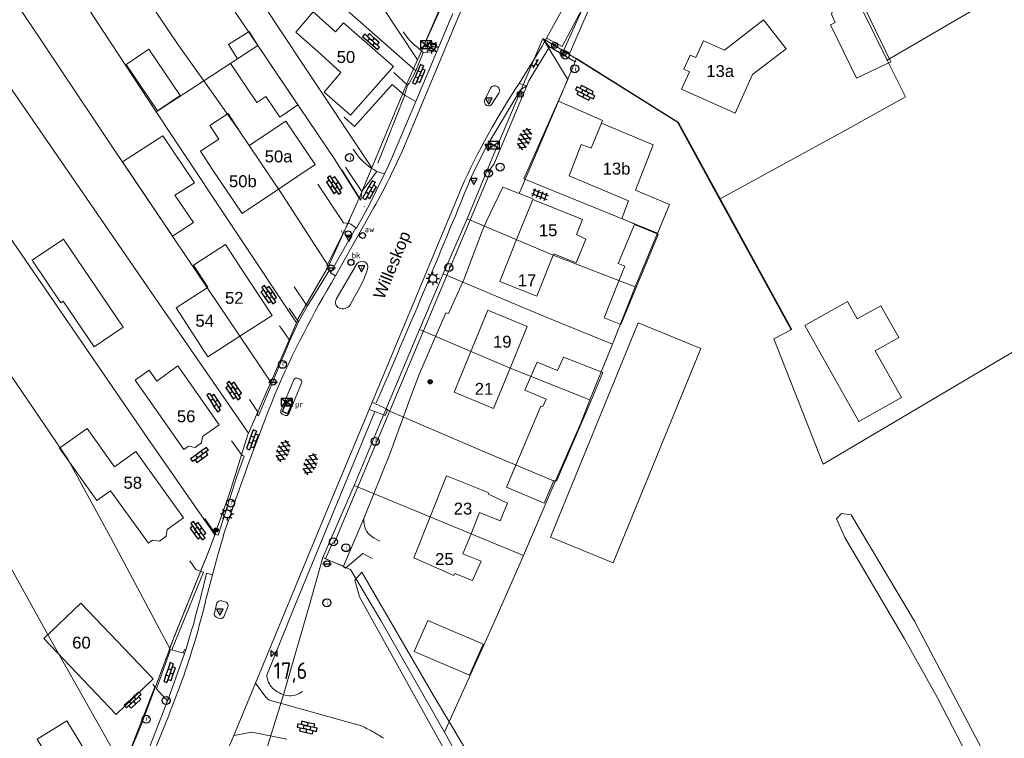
# Model space of a CAD drawing. Header units: metres. Extents: x 117922 to 130630, y 447724 to 454087.
# Tile 10 of 61: x 124172 to 124320, y 450006 to 450115. Entities that reach past the tile are written whole.
import ezdxf
from ezdxf.enums import TextEntityAlignment as Align

# ---------------------------------------------------------------- set-up
doc = ezdxf.new("R2010")
doc.units = ezdxf.units.M
doc.layers.get('0').update_dxf_attribs({"color": 8})
for name, color, linetype, lineweight in [('B01', 8, 'Continuous', 0), ('B02', 8, 'Continuous', 0), ('B03', 8, 'Continuous', 0), ('B11', 8, 'Continuous', 0), ('B14', 8, 'Continuous', 0), ('G01', 8, 'Continuous', 0), ('G03', 8, 'Continuous', 0), ('T00', 8, 'Continuous', 0), ('T09', 8, 'Continuous', 0), ('T20', 8, 'Continuous', 0), ('V00', 8, 'Continuous', 0), ('W00', 8, 'Continuous', 0), ('Z02', 7, 'Continuous', 0), ('Z06', 7, 'Continuous', 0)]:
    doc.layers.add(name, color=color, linetype=linetype, lineweight=lineweight)
for name, color, linetype in [('SYM-GV1', 8, 'Continuous'), ('SYM-OV4', 8, 'Continuous'), ('SYM-OV5', 8, 'Continuous'), ('SYMBT09', 8, 'Continuous'), ('TOPOT14', 8, 'Continuous'), ('TOPOT21', 8, 'Continuous'), ('TOPOT23', 8, 'Continuous'), ('TOPOT26', 8, 'Continuous'), ('TOPOT28', 8, 'Continuous'), ('TOPOT30', 1, 'Continuous'), ('TOPOT31', 8, 'Continuous'), ('TOPOT35', 8, 'Continuous'), ('TOPOT36', 8, 'Continuous'), ('TOPOT52', 8, 'Continuous'), ('TOPOT63', 8, 'Continuous'), ('TOPOT79', 8, 'Continuous'), ('TOPOT80', 8, 'Continuous'), ('TOPOT85', 8, 'Continuous')]:
    doc.layers.add(name, color=color, linetype=linetype)
doc.styles.add('ISO', font='ISO')
doc.styles.add('Z02', font='arial.ttf', dxfattribs={"height": 1.8})
doc.styles.add('Z06', font='arial.ttf', dxfattribs={"height": 1.8})

# ---------------------------------------------------------------- blocks, each defined once
blk = doc.blocks.new('tegels4')
at = {"color": 0, "linetype": 'ByBlock', "lineweight": -2}
for p, q in [((0.62, 0.94), (-0.62, 0.94)), ((0.62, 0.31), (-0.62, 0.31)), ((-0.31, -1.23), (-0.31, 1.25)), ((0.31, -1.23), (0.31, 1.25)), ((0.62, -0.31), (-0.62, -0.31)), ((0.62, -0.94), (-0.62, -0.94))]:
    blk.add_line(p, q, dxfattribs=at)
blk = doc.blocks.new('asfalt6')
at = {"color": 0, "linetype": 'ByBlock', "lineweight": -2}
for p, q in [((-0.76, 1.01), (0.3, 1.62)), ((-0.3, 1.62), (0.76, 1.01)), ((-0.93, 0.18), (0.7, 1.13)), ((-0.89, -0.52), (0.89, 0.52)), ((-0.89, 0.52), (0.89, -0.52)), ((-0.7, 1.13), (0.93, 0.18)), ((-0.93, -0.18), (0.7, -1.13)), ((-0.76, -1.01), (0.3, -1.62)), ((-0.7, -1.13), (0.93, -0.18)), ((-0.3, -1.62), (0.76, -1.01))]:
    blk.add_line(p, q, dxfattribs=at)
blk = doc.blocks.new('paal')
at = {"color": 0}
for radius in [0.45, 0.2]:
    blk.add_circle((0, 0), radius, dxfattribs=at)
blk = doc.blocks.new('lichtmast')
at = {"color": 0}
for p, q in [((-0.6, 0), (-1, 0)), ((-0.71, 0.71), (-0.42, 0.42)), ((0, 0.6), (0, 1)), ((0.42, 0.42), (0.71, 0.71)), ((0.6, 0), (1, 0)), ((-0.42, -0.42), (-0.71, -0.71)), ((0, -0.6), (0, -1)), ((0.42, -0.42), (0.71, -0.71))]:
    blk.add_line(p, q, dxfattribs=at)
blk.add_circle((0, 0), 0.6, dxfattribs=at)
blk = doc.blocks.new('schk')
at = {"color": 0}
for p, q in [((0.86, 0.56), (-0.86, 0.56)), ((-0.86, 0.56), (-0.86, -0.56)), ((0.86, -0.56), (0.86, 0.56)), ((-0.86, -0.56), (0.86, -0.56))]:
    blk.add_line(p, q, dxfattribs=at)
at = {"color": 0, "linetype": 'Continuous'}
for p, q in [((-0.86, 0.56), (0.86, -0.56)), ((-0.86, -0.56), (0.86, 0.56))]:
    blk.add_line(p, q, dxfattribs=at)
blk = doc.blocks.new('boom')
at = {"color": 0}
for radius in [0.315, 0.225, 0.135]:
    blk.add_circle((0, 0), radius, dxfattribs=at)
blk = doc.blocks.new('afsl-water')
at = {"color": 0}
blk.add_circle((0, 0), 0.45, dxfattribs=at)
at = {"color": 0, "style": 'ISO'}
blk.add_attdef('AFSL-WATER', (0.7, 0), '', height=0.9, dxfattribs=at)
blk = doc.blocks.new('brandkraan')
at = {"color": 0}
blk.add_circle((0, 0), 0.45, dxfattribs=at)
at = {"color": 0, "style": 'ISO'}
blk.add_attdef('BRANDKRAAN', (0.7, 0), '', height=0.9, dxfattribs=at)
blk = doc.blocks.new('verkeersbord')
at = {"color": 0}
for p, q in [((0.5, 0.32), (-0.5, 0.32)), ((-0.5, 0.32), (0, -0.6)), ((0, -0.6), (0.5, 0.32))]:
    blk.add_line(p, q, dxfattribs=at)
blk = doc.blocks.new('verklikker')
at = {"color": 0}
blk.add_circle((0, 0), 0.45, dxfattribs=at)
at = {"color": 0, "style": 'ISO'}
blk.add_attdef('VERKLIKKER', (0.7, 0), '', height=0.9, dxfattribs=at)
blk = doc.blocks.new('afvalbak')
at = {"color": 0}
blk.add_circle((0, 0), 0.45, dxfattribs=at)
at = {"color": 0, "style": 'ISO'}
blk.add_attdef('AFVALBAK', (0.7, 0), '', height=0.9, dxfattribs=at)
blk = doc.blocks.new('klinkers4')
at = {"color": 0, "linetype": 'ByBlock', "lineweight": -2}
for p, q in [((0, 1.5), (-0.5, 1.5)), ((-0.5, 1.5), (-0.5, 0.5)), ((0, 1.5), (0, 1)), ((-0.5, 0.5), (-0.5, -0.5)), ((0, 0.5), (-0.5, 0.5)), ((0.5, 1), (0, 1)), ((0, 1), (0, 0.5)), ((0, 0.5), (0, 0)), ((0.5, 0), (0, 0)), ((0, 0), (0, -0.5)), ((0.5, 0), (0.5, 1)), ((0.5, -1), (0.5, 0)), ((-0.5, -0.5), (-0.5, -1.5)), ((0, -0.5), (-0.5, -0.5)), ((0, -0.5), (0, -1)), ((0, -1), (0.5, -1)), ((0, -1), (0, -1.5)), ((-0.5, -1.5), (0, -1.5))]:
    blk.add_line(p, q, dxfattribs=at)
blk = doc.blocks.new('klinkers6')
at = {"color": 0, "linetype": 'ByBlock', "lineweight": -2}
for p, q in [((0.25, 1.5), (-0.25, 1.5)), ((-0.25, 1.5), (-0.25, 0.5)), ((0.25, 0.5), (0.25, 1.5)), ((-0.25, 1), (-0.75, 1)), ((-0.75, 1), (-0.75, 0)), ((-0.25, 0), (-0.75, 0)), ((-0.75, 0), (-0.75, -1)), ((0.25, 0.5), (-0.25, 0.5)), ((-0.25, 0.5), (-0.25, -0.5)), ((0.75, 1), (0.25, 1)), ((0.25, -0.5), (0.25, 0.5)), ((0.75, 0), (0.75, 1)), ((-0.75, -1), (-0.25, -1)), ((-0.25, -0.5), (-0.25, 0)), ((0.25, -0.5), (-0.25, -0.5)), ((-0.25, -0.5), (-0.25, -1.5)), ((0.75, 0), (0.25, 0)), ((0.25, 0), (0.25, -0.5)), ((0.25, -1.5), (0.25, -0.5)), ((0.25, -1), (0.75, -1)), ((0.75, -1), (0.75, 0)), ((-0.25, -1.5), (0.25, -1.5))]:
    blk.add_line(p, q, dxfattribs=at)
blk = doc.blocks.new('klinkers2')
at = {"color": 0, "linetype": 'ByBlock', "lineweight": -2}
for p, q in [((-0.31, 0.5), (0, 0.5)), ((0, -0.75), (0, 0.75)), ((0, 0), (0.31, 0)), ((0, -0.5), (-0.31, -0.5))]:
    blk.add_line(p, q, dxfattribs=at)
blk = doc.blocks.new('grensmarkering')
at = {"color": 0}
blk.add_line((-0.67, 0), (0.67, 0), dxfattribs=at)
blk.add_circle((0, 0), 0.45, dxfattribs=at)
blk = doc.blocks.new('kolk')
at = {"color": 0}
blk.add_circle((0, 0), 0.6, dxfattribs=at)
at = {"color": 0, "linetype": 'Continuous', "style": 'ISO'}
blk.add_attdef('KOLK', (-0.04, -0.26), '', height=0.8, dxfattribs=at)
blk = doc.blocks.new('inspectieput')
at = {"color": 0}
blk.add_circle((0, 0), 0.6, dxfattribs=at)
at = {"color": 0, "linetype": 'Continuous', "style": 'ISO'}
blk.add_attdef('I', (0, -0.39), '', height=0.8, dxfattribs=at)
blk = doc.blocks.new('abri')
at = {"color": 0}
for p, q in [((-2.1, 1.2), (2.1, 1.2)), ((-2.1, -1.2), (-2.1, 1.2)), ((2.1, 1.2), (2.1, -1.2)), ((2.1, -1.2), (-2.1, -1.2))]:
    blk.add_line(p, q, dxfattribs=at)
at = {"color": 0, "linetype": 'Continuous', "style": 'ISO', "flags": 2}
blk.add_attdef('ABRI', text='', height=0.8, dxfattribs=at).set_placement((0, 0), align=Align.MIDDLE_CENTER)
blk = doc.blocks.new('verkeersbord-pl')
at = {"color": 0, "linetype": 'Continuous'}
blk.add_circle((0, 0), 0.03, dxfattribs=at)
blk = doc.blocks.new('kilometerpaal')
at = {"color": 0}
for p, q in [((-0.44, 0.44), (0.44, -0.44)), ((-0.44, -0.44), (-0.44, 0.44)), ((0.44, 0.44), (-0.44, -0.44)), ((0.44, -0.44), (0.44, 0.44))]:
    blk.add_line(p, q, dxfattribs=at)
at = {"color": 0, "style": 'ISO'}
blk.add_attdef('KILOMETERPAAL', (0.59, 0.87), '', height=2.5, dxfattribs=at)

msp = doc.modelspace()

# ---------------------------------------------------------------- linework, layer by layer
at = {"layer": 'B01', "flags": 128}
for points in [[(124228.07, 450107.81), (124221.6, 450100.42), (124217.59, 450103.93), (124220.15, 450106.87), (124216.66, 450110.05), (124213.31, 450112.99), (124215.96, 450116.03), (124219.34, 450113.04), (124220.53, 450114.4), (124228.07, 450107.81)], [(124283.93, 450114.84), (124278.06, 450110.25), (124274.9, 450111.66), (124273.74, 450109.13), (124272.87, 450109.49), (124271.9, 450107.36), (124272.75, 450106.98), (124271.57, 450104.38), (124279.64, 450100.74), (124282.27, 450106.58), (124287.37, 450110.45), (124283.93, 450114.84)], [(124206.31, 450095.84), (124211.81, 450099.55), (124216.23, 450093)], [(124264.51, 450084.01), (124262.53, 450084.84), (124263.54, 450087.53), (124254.59, 450091.27), (124256.39, 450095.99), (124257.93, 450095.47), (124259.49, 450099.21)], [(124259.49, 450099.21), (124267.28, 450095.96), (124264.61, 450089.11), (124269.74, 450086.96), (124267.91, 450082.59)], [(124204.83, 450098.02), (124206.31, 450095.84)], [(124210.71, 450089.28), (124205.23, 450085.58), (124200.81, 450092.13)], [(124216.23, 450093), (124210.71, 450089.28)], [(124246.65, 450081.65), (124249.1, 450087.72)], [(124249.1, 450087.72), (124256.62, 450084.69), (124255.7, 450082.42), (124257.09, 450081.75), (124255.63, 450078.14), (124252.28, 450079.49), (124252.2, 450079.3)], [(124267.91, 450082.59), (124264.51, 450084.01)], [(124252.2, 450079.3), (124249.7, 450073.11), (124244.11, 450075.36), (124246.65, 450081.65)], [(124267.91, 450082.59), (124267.88, 450082.51)], [(124203.49, 450079.75), (124202.7, 450080.94), (124197.87, 450077.81), (124200.07, 450074.46)], [(124209.74, 450070.22), (124204.89, 450077.59), (124203.49, 450079.75)], [(124199.95, 450074.39), (124195.27, 450071.35), (124200.07, 450063.95), (124204.88, 450067.07)], [(124200.07, 450074.46), (124199.95, 450074.39)], [(124245.69, 450062.26), (124243.19, 450056.18), (124237.22, 450058.63), (124242.31, 450071.01), (124248.28, 450068.55)], [(124204.88, 450067.07), (124209.74, 450070.22)], [(124248.28, 450068.55), (124245.69, 450062.26)], [(124191.94, 450056.37), (124189.07, 450060.44), (124191.21, 450061.94), (124192.36, 450060.3), (124195.52, 450062.6), (124197.27, 450060.11)], [(124199.25, 450051.95), (124201.77, 450053.72), (124197.27, 450060.11)], [(124191.94, 450056.37), (124196.43, 450049.97), (124197.15, 450050.47)], [(124183.31, 450042.28), (124177.68, 450050.16), (124181.83, 450053.13), (124185.94, 450047.36), (124189.2, 450049.69), (124196.36, 450039.67), (124193.92, 450037.9), (124193.77, 450036.88), (124192.77, 450036.14), (124191.72, 450036.31), (124191.08, 450035.84), (124185.35, 450043.76), (124183.31, 450042.28)], [(124199.25, 450051.95), (124199.08, 450050.97), (124198.12, 450050.3), (124197.15, 450050.47)], [(124233.6, 450039.81), (124236.07, 450046), (124242.37, 450043.49), (124242.41, 450043.22), (124245.28, 450041.89)], [(124245.28, 450041.89), (124244.2, 450039.2), (124241.07, 450040.45), (124239.79, 450037.26)], [(124239.79, 450037.26), (124238.57, 450034.22), (124241.3, 450033.13), (124240, 450030.2), (124237.34, 450031.27), (124237.21, 450030.94), (124231.13, 450033.64), (124233.6, 450039.81)], [(124186.21, 450009.99), (124191.82, 450015.34), (124180.9, 450026.8), (124175.29, 450021.45), (124186.21, 450009.99)], [(124183.4, 450001.43), (124178.74, 450009.02), (124174.27, 450006.27), (124175.69, 450003.96), (124173.07, 450002.35)]]:
    msp.add_lwpolyline(points, dxfattribs=at)
at = {"layer": 'B02', "flags": 128}
msp.add_lwpolyline([(124239.55, 450015.92), (124231.22, 450019.5), (124233.27, 450024.17), (124241.6, 450020.59), (124239.55, 450015.92)], dxfattribs=at)
at = {"layer": 'B03', "flags": 128}
for points in [[(124264.47, 450083.92), (124262.02, 450078.07), (124262.99, 450077.67), (124262.1, 450075.46)], [(124264.51, 450084.01), (124264.47, 450083.92)], [(124267.88, 450082.51), (124264.47, 450083.92)], [(124264.73, 450074.44), (124268.04, 450082.45), (124267.88, 450082.51)], [(124262.1, 450075.46), (124259.87, 450069.85), (124262.42, 450068.85), (124264.73, 450074.44)], [(124274.47, 450065.21), (124265.01, 450069.08), (124251.77, 450036.73), (124261.23, 450032.86), (124274.47, 450065.21)], [(124248.81, 450061.02), (124249.76, 450063.15), (124252.85, 450061.89), (124253.74, 450063.9), (124259.69, 450061.58)], [(124257.9, 450057.38), (124252.7, 450045.18), (124252.3, 450045.3), (124250.8, 450041.86), (124245.14, 450044.27), (124250.34, 450056.54), (124250.6, 450056.45), (124251.11, 450057.57), (124247.89, 450058.95), (124248.81, 450061.02)], [(124259.69, 450061.58), (124257.9, 450057.38)]]:
    msp.add_lwpolyline(points, dxfattribs=at)
at = {"layer": 'B11', "flags": 128}
for points in [[(124200.36, 450098.89), (124203.1, 450100.68)], [(124203.1, 450100.68), (124204.83, 450098.02)], [(124201.72, 450096.81), (124200.36, 450098.89)], [(124198.94, 450094.99), (124201.72, 450096.81)], [(124200.81, 450092.13), (124198.94, 450094.99)]]:
    msp.add_lwpolyline(points, dxfattribs=at)
at = {"layer": 'B14', "flags": 128}
for points in [[(124297.96, 450106.01), (124294.06, 450114.08), (124294.78, 450114.41), (124294.19, 450115.67), (124294.76, 450117.25), (124296.31, 450117.96), (124297.81, 450117.58), (124298.58, 450116.2), (124299.29, 450116.51), (124303.16, 450108.5), (124297.96, 450106.01)], [(124207.61, 450110.94), (124206.27, 450113.07), (124203.18, 450111.12), (124204.55, 450108.95)], [(124207.61, 450110.94), (124213.65, 450101.99), (124210.9, 450100.14), (124208.78, 450103.28), (124207.43, 450102.36), (124203.46, 450108.24), (124204.55, 450108.95)], [(124195.85, 450103.39), (124191.14, 450110.4), (124187.73, 450108.11), (124192.44, 450101.1), (124195.85, 450103.39)], [(124187.15, 450093.4), (124194.69, 450082.2), (124197.86, 450084.24), (124195.09, 450088.35), (124198.03, 450090.24), (124193.25, 450097.33), (124187.15, 450093.4)], [(124187.25, 450068.42), (124178.26, 450081.74), (124173.51, 450078.54), (124177.86, 450072.1), (124178.23, 450072.35), (124182.87, 450065.47), (124187.25, 450068.42)], [(124290.17, 450068.69), (124298.32, 450054.18), (124304.77, 450057.81), (124300.8, 450064.86), (124304.36, 450066.86), (124301.65, 450071.68), (124298.09, 450069.69), (124296.62, 450072.31), (124290.17, 450068.69)]]:
    msp.add_lwpolyline(points, dxfattribs=at)
at = {"layer": 'G01', "flags": 128}
for points in [[(124193.19, 450166.03), (124212.47, 450137.51), (124223.3, 450121.5), (124231.71, 450108.79)], [(124182.9, 450155.58), (124199.23, 450131.03), (124214.38, 450108.15), (124224.79, 450092.5)], [(124179.91, 450152.53), (124202.1, 450119.1), (124207.61, 450110.94)], [(124172.62, 450145.12), (124195.57, 450111.04), (124199.43, 450105.62)], [(124268.09, 450139.42), (124264.44, 450133.39), (124258.62, 450121.04), (124253.72, 450110.16)], [(124166.73, 450139.1), (124179.84, 450119.92), (124192.27, 450100.96)], [(124160.72, 450132.95), (124185.75, 450095.48), (124209.54, 450060.15)], [(124154.85, 450126.93), (124173.09, 450100.48), (124193.63, 450070.67), (124206.19, 450052.46)], [(124302.62, 450108.75), (124313.49, 450115.08), (124328.88, 450124.05)], [(124145.66, 450117.52), (124168.92, 450083.83), (124190.99, 450051.63), (124201.09, 450037.09)], [(124298.83, 450116.4), (124302.62, 450108.75)], [(124199.43, 450105.62), (124207.61, 450110.94)], [(124207.61, 450110.94), (124219.13, 450093.88), (124222.88, 450087.93)], [(124250.62, 450112.02), (124242.95, 450093.96), (124239.2, 450084.81)], [(124250.62, 450112.02), (124254.42, 450105.81), (124247.74, 450090.84), (124267.95, 450082.61), (124264.55, 450074.51)], [(124253.72, 450110.16), (124250.62, 450112.02)], [(124253.72, 450110.16), (124270.97, 450099.39), (124277.29, 450087.78)], [(124302.62, 450108.75), (124305.37, 450103.21), (124296.64, 450098.33), (124277.29, 450087.78)], [(124192.27, 450100.96), (124199.43, 450105.62)], [(124199.43, 450105.62), (124204.83, 450098.02), (124206.31, 450095.84), (124211.26, 450088.45), (124218.26, 450077.63)], [(124192.27, 450100.96), (124194.92, 450096.93), (124213.42, 450069.09)], [(124277.29, 450087.78), (124288.12, 450068.05), (124285.5, 450066.7), (124292.95, 450047.77), (124311.9, 450059), (124333.72, 450071.87), (124350.69, 450082.17)], [(124239.2, 450084.81), (124235.6, 450076.51)], [(124239.2, 450084.81), (124252.17, 450079.31), (124264.55, 450074.51)], [(124235.6, 450076.51), (124232.02, 450068.11)], [(124235.6, 450076.51), (124250.62, 450070.13), (124261.15, 450065.88)], [(124264.55, 450074.51), (124261.15, 450065.88)], [(124232.02, 450068.11), (124226.93, 450056.01)], [(124232.02, 450068.11), (124245.7, 450062.26), (124257.73, 450057.45)], [(124261.15, 450065.88), (124257.73, 450057.45)], [(124170.16, 450061.38), (124178.9, 450048.53), (124185.34, 450036.77), (124194.3, 450019.93)], [(124257.73, 450057.45), (124256.35, 450053.93), (124252.48, 450045.13)], [(124226.93, 450056.01), (124222.15, 450044.53)], [(124226.93, 450056.01), (124241.93, 450049.58), (124252.48, 450045.13)], [(124222.15, 450044.53), (124217.43, 450033.66)], [(124222.15, 450044.53), (124247.7, 450034)], [(124252.48, 450045.13), (124247.7, 450034)], [(124149.91, 450026.75), (124166.06, 450039.66), (124175.99, 450021.87), (124187.28, 450001.86)], [(124217.43, 450033.66), (124215.48, 450026.88), (124211.43, 450012.78), (124207.79, 450001.12), (124207.36, 450000.08), (124207.32, 450000)], [(124217.43, 450033.66), (124221.58, 450031.85), (124226.18, 450024.15), (124235.78, 450007.32)], [(124247.7, 450034), (124243.51, 450024.45), (124235.78, 450007.32)], [(124235.78, 450007.32), (124239.8, 450000)]]:
    msp.add_lwpolyline(points, dxfattribs=at)
at = {"layer": 'G03', "flags": 128}
for points in [[(124236.77, 450120.13), (124235.91, 450118.19), (124231.71, 450108.79)], [(124231.71, 450108.79), (124230.06, 450105.09), (124224.79, 450092.5)], [(124224.79, 450092.5), (124222.88, 450087.93)], [(124222.88, 450087.93), (124222.21, 450086.34), (124218.44, 450077.94), (124218.26, 450077.63)], [(124218.26, 450077.63), (124213.71, 450069.76), (124213.42, 450069.09)], [(124213.42, 450069.09), (124209.94, 450061.06), (124209.54, 450060.15)], [(124209.54, 450060.15), (124206.19, 450052.46)], [(124206.19, 450052.46), (124206.09, 450052.23), (124203.34, 450043.34), (124201.21, 450037.43), (124201.09, 450037.09)], [(124201.09, 450037.09), (124200.31, 450034.91), (124194.96, 450021.71), (124194.3, 450019.93)], [(124194.3, 450019.93), (124189.89, 450008.13), (124187.49, 450002.38), (124187.28, 450001.86)]]:
    msp.add_lwpolyline(points, dxfattribs=at)
at = {"layer": 'T00', "flags": 128}
for points in [[(124255.72, 450109), (124254.62, 450109.62), (124264.88, 450133.2), (124266.72, 450134.41)], [(124232.29, 450110.17), (124235.78, 450118.22)], [(124229.56, 450113.04), (124230.49, 450111.76)], [(124252.97, 450102.54), (124255.72, 450109)], [(124255.72, 450109), (124271.08, 450099.34), (124288.21, 450068.08)], [(124225.72, 450093.21), (124229.78, 450103.48)], [(124247.06, 450088.63), (124252.97, 450102.54)], [(124223.66, 450086.68), (124223.72, 450086.59)], [(124218.03, 450077.65), (124221.43, 450084.55)], [(124231.92, 450061.18), (124235.96, 450070.59)], [(124223.59, 450039.54), (124227.58, 450049.4)], [(124194.2, 450019.8), (124200.24, 450034.8)], [(124187.56, 450002.61), (124192.05, 450014.18)]]:
    msp.add_lwpolyline(points, dxfattribs=at)
at = {"layer": 'T09', "flags": 128}
msp.add_lwpolyline([(124213.3, 450026.62), (124208.95, 450015.94)], dxfattribs=at)
at = {"layer": 'T09'}
for centre, radius, start, end in [((124212.07, 450016.14), 3.13, 183.7249, 224.4618), ((124212.83, 450017.14), 4.38, 226.829, 259.2439), ((124212.47, 450015.89), 3.08, 261.4792, 307.7864)]:
    msp.add_arc(centre, radius, start, end, dxfattribs=at)
at = {"layer": 'T20', "flags": 128}
for points in [[(124239.57, 450090.53), (124240.74, 450093.05), (124242.09, 450095.59), (124247.27, 450104.25), (124248.21, 450104.85)], [(124213.3, 450026.62), (124225.24, 450055.71)]]:
    msp.add_lwpolyline(points, dxfattribs=at)
at = {"layer": 'T20'}
msp.add_arc((122834.59, 450662.74), 1517.04, 336.46608, 337.84049, dxfattribs=at)
at = {"layer": 'V00', "flags": 128}
for points in [[(124231.43, 450107.11), (124216.86, 450120)], [(124229.57, 450095.45), (124239.87, 450120.07)], [(124254.31, 450117.72), (124256.57, 450116.51), (124253.52, 450110.83), (124251.2, 450112.07)], [(124251.2, 450112.07), (124254.31, 450117.72)], [(124234.64, 450110.07), (124237.04, 450115.81)], [(124231.33, 450110.93), (124230.49, 450111.76)], [(124247.04, 450105.22), (124250.5, 450110.84), (124250.92, 450111.59)], [(124250.92, 450111.59), (124251.2, 450112.07)], [(124250.92, 450111.59), (124251.63, 450110.74)], [(124232.57, 450109.92), (124231.43, 450107.11)], [(124231.45, 450102.51), (124234.64, 450110.07)], [(124232.31, 450110.14), (124232.57, 450109.92)], [(124232.57, 450109.92), (124234.64, 450110.07)], [(124251.63, 450110.74), (124248.52, 450105.6), (124248.21, 450104.85)], [(124251.63, 450110.74), (124255.5, 450108.48)], [(124231.45, 450102.51), (124230.4, 450103.09), (124229.75, 450103.44), (124230.21, 450104.99), (124228.15, 450106.9)], [(124230.51, 450105.32), (124231.43, 450107.11)], [(124227.9, 450105.07), (124222.2, 450098.71)], [(124229.75, 450103.44), (124227.9, 450105.07)], [(124229.75, 450103.44), (124230.21, 450104.99)], [(124230.21, 450104.99), (124230.51, 450105.32)], [(124247.04, 450105.22), (124248.21, 450104.85)], [(124241.84, 450102.67), (124242.71, 450104.5)], [(124243.97, 450103.76), (124242.89, 450102.06)], [(124243.46, 450093.59), (124248.21, 450104.85)], [(124226.73, 450091.6), (124227.25, 450092.72), (124227.95, 450094.22), (124231.45, 450102.51)], [(124231.12, 450102.69), (124229.75, 450103.44)], [(124252.97, 450102.54), (124259.63, 450099.65), (124259.49, 450099.21)], [(124222.2, 450098.71), (124220.63, 450100.16)], [(124222, 450095.29), (124222.57, 450094.44)], [(124220.55, 450032.35), (124217.83, 450033.46), (124218.86, 450035.88), (124219.13, 450035.81), (124219.28, 450036.14), (124220.42, 450038.98), (124242.54, 450091.46), (124242.66, 450091.78), (124242.29, 450091.93)], [(124223.29, 450088.92), (124223.16, 450087.62), (124220.27, 450092.21)], [(124223.29, 450088.92), (124220.82, 450092.6)], [(124226.73, 450091.6), (124224.41, 450086.86), (124222.48, 450083.41), (124222.39, 450083.45)], [(124223.29, 450088.92), (124225.56, 450091.92)], [(124225.56, 450091.92), (124226.73, 450091.6)], [(124222.39, 450083.45), (124221.64, 450083.97), (124221.46, 450084.1), (124220.54, 450084.21), (124216.63, 450090.01)], [(124238.34, 450089.48), (124226.66, 450061.46), (124224.85, 450057.1)], [(124235.96, 450070.59), (124236.4, 450070.49), (124238.73, 450075.74), (124241.44, 450082.91), (124242.13, 450084.43), (124244.6, 450089.59), (124247.06, 450088.63)], [(124247.06, 450088.63), (124249.14, 450087.81)], [(124219.34, 450076.18), (124225.11, 450086.48)], [(124218.57, 450076.66), (124220.65, 450080.33), (124222.39, 450083.45)], [(124215.12, 450071.67), (124218.46, 450077.16), (124218.57, 450076.66)], [(124222.59, 450078.06), (124222.48, 450077.88), (124219.44, 450072.65)], [(124218.57, 450076.66), (124219.34, 450076.18)], [(124215.12, 450071.67), (124214.94, 450071.78), (124213.1, 450074.53)], [(124221.52, 450071.81), (124222.51, 450073.55)], [(124213.73, 450069.27), (124212.34, 450071.3)], [(124213.73, 450069.27), (124215.12, 450071.67)], [(124210.86, 450068.66), (124212.27, 450066.62), (124212.46, 450066.54)], [(124212.46, 450066.54), (124213.73, 450069.27)], [(124212.46, 450066.54), (124207.69, 450055.08), (124207.5, 450055.16), (124207.67, 450055.58), (124206.34, 450057.51)], [(124211.08, 450055.84), (124213.01, 450060.51)], [(124213.61, 450060.72), (124213.95, 450060.59)], [(124227.58, 450049.4), (124230.34, 450057.03), (124231.92, 450061.18)], [(124214.18, 450060.01), (124212.28, 450055.37), (124212.04, 450055.12), (124211.7, 450055.13), (124211.3, 450055.3)], [(124224.4, 450056.04), (124217.38, 450039.17), (124207.25, 450014.69)], [(124224.4, 450056.04), (124225.24, 450055.71), (124226.81, 450055.09), (124227.23, 450056.02), (124225.38, 450056.86), (124224.85, 450057.1)], [(124224.4, 450056.04), (124224.85, 450057.1)], [(124199.62, 450039.56), (124201.26, 450037.17), (124201.4, 450037.1), (124201.6, 450037.04), (124204.43, 450045.92), (124205.52, 450048.97), (124205.45, 450049), (124205.22, 450049.09), (124203.63, 450051.27)], [(124220.55, 450032.35), (124223.59, 450039.54)], [(124223.6, 450039.07), (124223.59, 450039.54)], [(124202.39, 450036.97), (124201.54, 450034.08), (124200.74, 450031.08)], [(124226.02, 450036.14), (124225.17, 450036.59)], [(124224.87, 450033.54), (124223.43, 450034.3), (124220.83, 450032.07), (124220.52, 450032.28), (124220.55, 450032.35)], [(124194.6, 450019.74), (124199.37, 450031.45), (124199.15, 450031.53), (124198.26, 450031.85), (124197.34, 450033.18)], [(124199.67, 450026.91), (124200.74, 450031.08)], [(124200.74, 450031.08), (124199.85, 450031.32)], [(124201.03, 450025.26), (124201.43, 450026.81)], [(124202.09, 450027.16), (124202.8, 450026.92)], [(124203.07, 450026.23), (124202.45, 450024.73)], [(124201.74, 450024.49), (124201.35, 450024.67)], [(124194.03, 450012.12), (124193.59, 450012.38), (124192.31, 450013.83), (124192.42, 450014.17), (124194.29, 450019.49), (124194.39, 450019.8), (124194.6, 450019.74)], [(124194.03, 450012.12), (124196.71, 450019.72)], [(124196.71, 450019.72), (124196.52, 450019.77), (124196.34, 450019.25), (124194.6, 450019.74)], [(124196.76, 450019.87), (124196.71, 450019.72)], [(124191.74, 450014.57), (124192.05, 450014.18)], [(124203.97, 450006.82), (124207.25, 450014.69)], [(124207.25, 450014.69), (124208.82, 450012.6)], [(124189.46, 450001.06), (124191, 450004.42), (124194.03, 450012.12)], [(124223.07, 450008.3), (124209.34, 450012.14)], [(124203.97, 450006.82), (124206.69, 450007.3)], [(124206.69, 450007.3), (124212, 450006.25)], [(124201.04, 450000), (124203.97, 450006.82)]]:
    msp.add_lwpolyline(points, dxfattribs=at)
at = {"layer": 'V00'}
for centre, radius, start, end in [((124221.27, 450097.49), 16.8, 48.8977, 53.1677), ((124340.98, 450043.02), 112.67, 146.4935, 155.6461), ((124243.36, 450104.16), 0.73, 326.5586, 152.3629), ((124242.42, 450102.45), 0.614, 159.7594, 319.598), ((124135.18, 450136.8), 103.05, 330.7737, 336.3419), ((124230.38, 450100.69), 10, 218.6647, 241.1984), ((124239.95, 450094.83), 3.72, 308.8306, 340.4682), ((124223.3, 450077.49), 0.908, 342.3352, 141.4632), ((124205.72, 450083.3), 19.42, 329.8538, 341.7349), ((124338.86, 450003.7), 139.78, 148.7651, 156.9607), ((124220.26, 450072.17), 0.947, 150.0013, 245.4194), ((124220.38, 450072.62), 1.4, 248.7534, 324.7342), ((124213.43, 450060.28), 0.476, 68.1294, 151.5433), ((124213.78, 450060.18), 0.439, 336.8566, 67.3942), ((124588.92, 449907.88), 407.52, 158.3232, 161.5321), ((124211.54, 450055.72), 0.483, 165.244, 239.8148), ((124226.53, 450039.18), 2.93, 182.0466, 242.2703), ((124041.21, 450067.88), 162.79, 342.8461, 347.0216), ((124073.47, 450058.01), 129.98, 341.057, 346.1583), ((124202.06, 450026.41), 0.756, 87.616, 147.4838), ((124202.56, 450026.43), 0.549, 339.0044, 64.7124), ((124201.53, 450025.15), 0.518, 168.2255, 249.1722), ((124201.97, 450024.97), 0.528, 244.1354, 333.1746), ((123944.2, 450107.53), 268.36, 336.3797, 340.0162), ((124212.46, 450016.22), 5.13, 224.7668, 232.6159), ((124215.66, 449990.47), 19.31, 61.4594, 67.4251), ((124215.56, 449990.2), 19.59, 55.7085, 61.5918)]:
    msp.add_arc(centre, radius, start, end, dxfattribs=at)
at = {"layer": 'W00', "flags": 128}
for points in [[(124319.44, 450000), (124317.86, 450002.97), (124306.71, 450024.08), (124297.16, 450040.13), (124295.72, 450040.33), (124294.94, 450039.52), (124296.19, 450036.68), (124305.24, 450021.41), (124310.2, 450012.5), (124315.43, 450002.37), (124316.67, 450000)], [(124241.74, 450000), (124238.62, 450005.34), (124234.1, 450012.86), (124223.32, 450031.47), (124222.26, 450030.28), (124222.93, 450027.73), (124235.84, 450004.57), (124236.18, 450003.42), (124237.09, 450002.12), (124238.33, 450000.67), (124238.71, 450000)]]:
    msp.add_lwpolyline(points, dxfattribs=at)

# ---------------------------------------------------------------- block references
at = {"layer": 'SYM-GV1'}
for p, rotation in [((124247.88, 450096.85), 159.0445086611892), ((124211.42, 450049.76), 158.6989409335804), ((124215.54, 450047.77), 157.384891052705)]:
    msp.add_blockref('asfalt6', p, dxfattribs=dict(at, rotation=rotation))
at = {"layer": 'SYM-OV4'}
for name, p, rotation in [('klinkers4', (124224.85, 450111.71), 48.53737342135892), ('klinkers4', (124232.01, 450106.49), 336.574614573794), ('klinkers2', (124249.55, 450108.2), 327.2548133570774), ('klinkers6', (124257, 450103.81), 242.8545276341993), ('klinkers6', (124219.14, 450089.89), 33.67223503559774), ('klinkers4', (124224.57, 450089), 330.9658609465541), ('klinkers6', (124209.25, 450073.35), 214.1560822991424), ('klinkers6', (124203.96, 450058.88), 213.8721220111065), ('klinkers4', (124201.12, 450057.17), 32.89074185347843), ('klinkers4', (124206.86, 450051.36), 339.8674642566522), ('klinkers4', (124198.93, 450049.02), 305.8160397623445), ('klinkers6', (124198.55, 450037.72), 215.392816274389), ('klinkers4', (124194.35, 450016.23), 341.1454805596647), ('klinkers4', (124188.86, 450011.98), 312.1105739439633), ('klinkers6', (124215.04, 450008), 257.2195486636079)]:
    msp.add_blockref(name, p, dxfattribs=dict(at, rotation=rotation))
at = {"layer": 'SYM-OV5', "rotation": 248.9721928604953}
msp.add_blockref('tegels4', (124250.17, 450088.47), dxfattribs=at)
at = {"layer": 'SYMBT09', "xscale": 0.354414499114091, "yscale": 0.354414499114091, "zscale": 0.354414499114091, "rotation": 67.27650474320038}
msp.add_blockref('abri', (124211.98, 450056.22), dxfattribs=at)
at = {"layer": 'TOPOT14'}
for p in [(124233, 450111.08), (124243.22, 450095.93), (124211.98, 450057.14)]:
    msp.add_blockref('schk', p, dxfattribs=at)
at = {"layer": 'TOPOT21'}
for p in [(124233.82, 450110.77), (124234.02, 450075.78), (124202.97, 450040.28)]:
    msp.add_blockref('lichtmast', p, dxfattribs=at)
at = {"layer": 'TOPOT23'}
ref = msp.add_blockref('kolk', (124254.01, 450109.5), dxfattribs=at)
ref.add_attrib('KOLK', 'r', (124253.97, 450109.23), dxfattribs={"color": 0, "height": 0.8, "style": 'ISO'})
ref = msp.add_blockref('kolk', (124242.4, 450091.69), dxfattribs=at)
ref.add_attrib('KOLK', 'r', (124242.36, 450091.43), dxfattribs={"color": 0, "height": 0.8, "style": 'ISO'})
ref = msp.add_blockref('kolk', (124236.43, 450077.44), dxfattribs=at)
ref.add_attrib('KOLK', 'r', (124236.38, 450077.18), dxfattribs={"color": 0, "height": 0.8, "style": 'ISO'})
ref = msp.add_blockref('kolk', (124211.32, 450062.83), dxfattribs=at)
ref.add_attrib('KOLK', 'r', (124211.27, 450062.57), dxfattribs={"color": 0, "height": 0.8, "style": 'ISO'})
ref = msp.add_blockref('kolk', (124225.33, 450051.19), dxfattribs=at)
ref.add_attrib('KOLK', 'r', (124225.29, 450050.93), dxfattribs={"color": 0, "height": 0.8, "style": 'ISO'})
ref = msp.add_blockref('kolk', (124203.48, 450041.88), dxfattribs=at)
ref.add_attrib('KOLK', 'r', (124203.44, 450041.62), dxfattribs={"color": 0, "height": 0.8, "style": 'ISO'})
ref = msp.add_blockref('kolk', (124219.01, 450036.04), dxfattribs=at)
ref.add_attrib('KOLK', 'r', (124218.97, 450035.78), dxfattribs={"color": 0, "height": 0.8, "style": 'ISO'})
ref = msp.add_blockref('kolk', (124193.75, 450012.08), dxfattribs=at)
ref.add_attrib('KOLK', 'r', (124193.71, 450011.82), dxfattribs={"color": 0, "height": 0.8, "style": 'ISO'})
ref = msp.add_blockref('kolk', (124190.75, 450009.26), dxfattribs=at)
ref.add_attrib('KOLK', 'r', (124190.7, 450009), dxfattribs={"color": 0, "height": 0.8, "style": 'ISO'})
at = {"layer": 'TOPOT26'}
for p in [(124233.61, 450060.2), (124201.3, 450037.83)]:
    msp.add_blockref('boom', p, dxfattribs=at)
at = {"layer": 'TOPOT28'}
ref = msp.add_blockref('inspectieput', (124255.44, 450107.44), dxfattribs=at)
ref.add_attrib('I', 'i', (124255.44, 450107.05), dxfattribs={"color": 0, "height": 0.8, "style": 'ISO'})
ref = msp.add_blockref('inspectieput', (124221.45, 450094.04), dxfattribs=at)
ref.add_attrib('I', 'i', (124221.45, 450093.64), dxfattribs={"color": 0, "height": 0.8, "style": 'ISO'})
ref = msp.add_blockref('inspectieput', (124244.19, 450092.61), dxfattribs=at)
ref.add_attrib('I', 'i', (124244.19, 450092.21), dxfattribs={"color": 0, "height": 0.8, "style": 'ISO'})
ref = msp.add_blockref('inspectieput', (124220.89, 450035.16), dxfattribs=at)
ref.add_attrib('I', 'i', (124220.89, 450034.77), dxfattribs={"color": 0, "height": 0.8, "style": 'ISO'})
ref = msp.add_blockref('inspectieput', (124218.02, 450026.85), dxfattribs=at)
ref.add_attrib('I', 'i', (124218.02, 450026.46), dxfattribs={"color": 0, "height": 0.8, "style": 'ISO'})
at = {"layer": 'TOPOT30'}
ref = msp.add_blockref('kilometerpaal', (124210.06, 450019.19), dxfattribs=at)
ref.add_attrib('KILOMETERPAAL', '17,6', (124209.98, 450015.34), dxfattribs={"color": 0, "height": 2.5, "style": 'ISO'})
at = {"layer": 'TOPOT31'}
ref = msp.add_blockref('verklikker', (124221.24, 450082.54), dxfattribs=at)
ref.add_attrib('VERKLIKKER', 'v', (124220.1, 450082.45), dxfattribs={"color": 0, "height": 0.9, "style": 'ISO'})
at = {"layer": 'TOPOT35'}
ref = msp.add_blockref('afvalbak', (124212.27, 450057.06), dxfattribs=at)
ref.add_attrib('AFVALBAK', 'pr', (124213.22, 450056.34), dxfattribs={"color": 0, "height": 0.9, "style": 'ISO'})
at = {"layer": 'TOPOT36'}
for p in [(124218.64, 450077.4), (124209.88, 450060.16), (124218.03, 450032.73)]:
    msp.add_blockref('grensmarkering', p, dxfattribs=at)
at = {"layer": 'TOPOT52'}
for p in [(124252.4, 450110.99), (124253.69, 450109.82), (124247.22, 450103.6)]:
    msp.add_blockref('paal', p, dxfattribs=at)
at = {"layer": 'TOPOT63'}
for p in [(124234.1, 450110.81), (124242.47, 450102.71), (124242.36, 450095.68), (124240.19, 450090.57), (124221.36, 450081.95), (124223.25, 450077.38), (124201.88, 450025.58)]:
    msp.add_blockref('verkeersbord-pl', p, dxfattribs=at)
at = {"layer": 'TOPOT79'}
ref = msp.add_blockref('afsl-water', (124223.4, 450082.27), dxfattribs=at)
ref.add_attrib('AFSL-WATER', 'aw', (124223.74, 450082.78), dxfattribs={"color": 0, "height": 0.9, "style": 'ISO'})
at = {"layer": 'TOPOT80'}
ref = msp.add_blockref('brandkraan', (124221.66, 450078.22), dxfattribs=at)
ref.add_attrib('BRANDKRAAN', 'bk', (124221.76, 450078.84), dxfattribs={"color": 0, "height": 0.9, "style": 'ISO'})
at = {"layer": 'TOPOT85'}
for p in [(124234.1, 450110.81), (124242.47, 450102.71), (124242.36, 450095.68), (124240.19, 450090.57), (124221.36, 450081.95), (124223.25, 450077.38), (124201.88, 450025.58)]:
    msp.add_blockref('verkeersbord', p, dxfattribs=at)

# ---------------------------------------------------------------- texts
at = {"layer": 'Z02', "linetype": 'Continuous', "char_height": 1.8, "attachment_point": 7, "line_spacing_factor": 0.8, "style": 'Z02'}
for s, insert in [('{\\C256;50}', (124219.5, 450108.3)), ('{\\C256;13a}', (124275.3, 450106.18)), ('{\\C256;50a}', (124208.63, 450093.29)), ('{\\C256;13b}', (124259.65, 450091.45)), ('{\\C256;50b}', (124203.24, 450089.55)), ('{\\C256;15}', (124250.02, 450082.15)), ('{\\C256;17}', (124246.84, 450074.62)), ('{\\C256;52}', (124202.64, 450071.94)), ('{\\C256;54}', (124198.18, 450068.48)), ('{\\C256;19}', (124243.1, 450065.32)), ('{\\C256;21}', (124240.34, 450058.23)), ('{\\C256;56}', (124195.38, 450054.07)), ('{\\C256;58}', (124187.32, 450044.03)), ('{\\C256;23}', (124237.17, 450040.13)), ('{\\C256;25}', (124234.36, 450032.52)), ('{\\C256;60}', (124179.57, 450019.9))]:
    msp.add_mtext(s, dxfattribs=dict(at, insert=insert))
at = {"layer": 'Z06', "linetype": 'Continuous', "insert": (124227.11, 450072.3), "char_height": 1.8, "attachment_point": 7, "rotation": 67.5388, "line_spacing_factor": 0.8, "style": 'Z06'}
msp.add_mtext('{\\C256;Willeskop}', dxfattribs=at)

doc.saveas('drawing.dxf')
